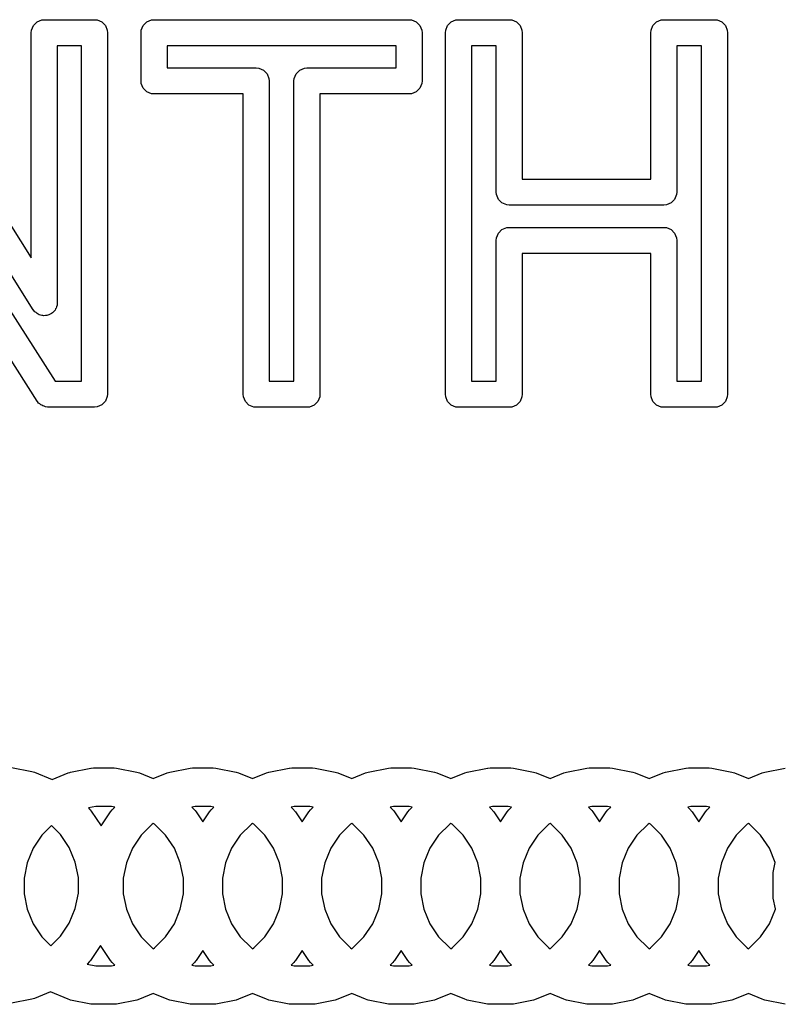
# Model space of a CAD drawing. Extents: x 2.04 to 3.55, y -5.99 to -1.11.
# Tile 6 of 12: x 2.57 to 2.8, y -1.73 to -1.43. Entities that reach past the tile are written whole.
import ezdxf

# ---------------------------------------------------------------- set-up
doc = ezdxf.new("R2010")
doc.units = 0
doc.header["$MEASUREMENT"] = 0
doc.layers.add('BLACK', color=7, linetype='CONTINUOUS')

msp = doc.modelspace()

# ---------------------------------------------------------------- linework, layer by layer
at = {"layer": 'BLACK', "linetype": 'CONTINUOUS'}
for p, q in [((2.57056, -1.43291), (2.57164, -1.43183)), ((2.57164, -1.43183), (2.57306, -1.43124)), ((2.57306, -1.43124), (2.57383, -1.43116)), ((2.57383, -1.43116), (2.58902, -1.43116)), ((2.58902, -1.43116), (2.58979, -1.43124)), ((2.58979, -1.43124), (2.59121, -1.43183)), ((2.59121, -1.43183), (2.5923, -1.43291)), ((2.60376, -1.43291), (2.60484, -1.43183)), ((2.60484, -1.43183), (2.60626, -1.43124)), ((2.60626, -1.43124), (2.60703, -1.43116)), ((2.60703, -1.43116), (2.68418, -1.43116)), ((2.68418, -1.43116), (2.68495, -1.43124)), ((2.68495, -1.43124), (2.68637, -1.43183)), ((2.68637, -1.43183), (2.68745, -1.43291)), ((2.69585, -1.43291), (2.69694, -1.43183)), ((2.69694, -1.43183), (2.69836, -1.43124)), ((2.69836, -1.43124), (2.69912, -1.43116)), ((2.69912, -1.43116), (2.71446, -1.43116)), ((2.71446, -1.43116), (2.71523, -1.43124)), ((2.71523, -1.43124), (2.71665, -1.43183)), ((2.71665, -1.43183), (2.71774, -1.43291)), ((2.75796, -1.43291), (2.75905, -1.43183)), ((2.75905, -1.43183), (2.76046, -1.43124)), ((2.76046, -1.43124), (2.76123, -1.43116)), ((2.76123, -1.43116), (2.77657, -1.43116)), ((2.77657, -1.43116), (2.77734, -1.43124)), ((2.77734, -1.43124), (2.77876, -1.43183)), ((2.77876, -1.43183), (2.77985, -1.43291)), ((2.5255, -1.43299), (2.56989, -1.50318)), ((2.56989, -1.4351), (2.56997, -1.43433)), ((2.56997, -1.43433), (2.57056, -1.43291)), ((2.5923, -1.43291), (2.59289, -1.43433)), ((2.59289, -1.43433), (2.59296, -1.4351)), ((2.60309, -1.4351), (2.60317, -1.43433)), ((2.60317, -1.43433), (2.60376, -1.43291)), ((2.68745, -1.43291), (2.68804, -1.43433)), ((2.68804, -1.43433), (2.68812, -1.4351)), ((2.69519, -1.4351), (2.69526, -1.43433)), ((2.69526, -1.43433), (2.69585, -1.43291)), ((2.71774, -1.43291), (2.71833, -1.43433)), ((2.71833, -1.43433), (2.7184, -1.4351)), ((2.7573, -1.4351), (2.75737, -1.43433)), ((2.75737, -1.43433), (2.75796, -1.43291)), ((2.77985, -1.43291), (2.78044, -1.43433)), ((2.78044, -1.43433), (2.78051, -1.4351)), ((2.56989, -1.50318), (2.56989, -1.4351)), ((2.59296, -1.4351), (2.59296, -1.54436)), ((2.60309, -1.44969), (2.60309, -1.4351)), ((2.68812, -1.4351), (2.68812, -1.44969)), ((2.69519, -1.54443), (2.69519, -1.4351)), ((2.7184, -1.4351), (2.7184, -1.47936)), ((2.7573, -1.47936), (2.7573, -1.4351)), ((2.78051, -1.4351), (2.78051, -1.54443)), ((2.5705, -1.51887), (2.52, -1.43904)), ((2.58509, -1.43904), (2.57777, -1.43904)), ((2.57777, -1.43904), (2.57777, -1.51677)), ((2.58509, -1.54042), (2.58509, -1.43904)), ((2.61097, -1.43904), (2.61097, -1.44575)), ((2.68024, -1.43904), (2.61097, -1.43904)), ((2.68024, -1.44575), (2.68024, -1.43904)), ((2.70306, -1.43904), (2.70306, -1.5405)), ((2.71053, -1.43904), (2.70306, -1.43904)), ((2.71053, -1.4833), (2.71053, -1.43904)), ((2.77264, -1.43904), (2.76517, -1.43904)), ((2.76517, -1.43904), (2.76517, -1.4833)), ((2.77264, -1.5405), (2.77264, -1.43904)), ((2.61097, -1.44575), (2.63794, -1.44575)), ((2.63794, -1.44575), (2.6387, -1.44583)), ((2.6387, -1.44583), (2.64012, -1.44641)), ((2.64012, -1.44641), (2.64121, -1.4475)), ((2.65, -1.4475), (2.65109, -1.44641)), ((2.65109, -1.44641), (2.65251, -1.44583)), ((2.65251, -1.44583), (2.65328, -1.44575)), ((2.65328, -1.44575), (2.68024, -1.44575)), ((2.60317, -1.45046), (2.60309, -1.44969)), ((2.64121, -1.4475), (2.6418, -1.44892)), ((2.6418, -1.44892), (2.64187, -1.44969)), ((2.64187, -1.44969), (2.64187, -1.5405)), ((2.64934, -1.44969), (2.64941, -1.44892)), ((2.64934, -1.5405), (2.64934, -1.44969)), ((2.64941, -1.44892), (2.65, -1.4475)), ((2.68812, -1.44969), (2.68804, -1.45046)), ((2.60376, -1.45188), (2.60317, -1.45046)), ((2.60484, -1.45296), (2.60376, -1.45188)), ((2.68745, -1.45188), (2.68637, -1.45296)), ((2.68804, -1.45046), (2.68745, -1.45188)), ((2.60626, -1.45355), (2.60484, -1.45296)), ((2.60703, -1.45362), (2.60626, -1.45355)), ((2.634, -1.45362), (2.60703, -1.45362)), ((2.634, -1.54443), (2.634, -1.45362)), ((2.68418, -1.45362), (2.65721, -1.45362)), ((2.65721, -1.45362), (2.65721, -1.54443)), ((2.68495, -1.45355), (2.68418, -1.45362)), ((2.68637, -1.45296), (2.68495, -1.45355)), ((2.52677, -1.46182), (2.57711, -1.54042)), ((2.57164, -1.54648), (2.52739, -1.47739)), ((2.7184, -1.47936), (2.7573, -1.47936)), ((2.7106, -1.48407), (2.71053, -1.4833)), ((2.71119, -1.48549), (2.7106, -1.48407)), ((2.71228, -1.48657), (2.71119, -1.48549)), ((2.76451, -1.48549), (2.76342, -1.48657)), ((2.76509, -1.48407), (2.76451, -1.48549)), ((2.76517, -1.4833), (2.76509, -1.48407)), ((2.7137, -1.48716), (2.71228, -1.48657)), ((2.71446, -1.48724), (2.7137, -1.48716)), ((2.76123, -1.48724), (2.71446, -1.48724)), ((2.762, -1.48716), (2.76123, -1.48724)), ((2.76342, -1.48657), (2.762, -1.48716)), ((2.71228, -1.49461), (2.7137, -1.49403)), ((2.7137, -1.49403), (2.71446, -1.49395)), ((2.71446, -1.49395), (2.76123, -1.49395)), ((2.76123, -1.49395), (2.762, -1.49403)), ((2.762, -1.49403), (2.76342, -1.49461)), ((2.71053, -1.49789), (2.7106, -1.49712)), ((2.7106, -1.49712), (2.71119, -1.4957)), ((2.71119, -1.4957), (2.71228, -1.49461)), ((2.76342, -1.49461), (2.76451, -1.4957)), ((2.76451, -1.4957), (2.76509, -1.49712)), ((2.76509, -1.49712), (2.76517, -1.49789)), ((2.71053, -1.5405), (2.71053, -1.49789)), ((2.76517, -1.49789), (2.76517, -1.5405)), ((2.7573, -1.50182), (2.7184, -1.50182)), ((2.7184, -1.50182), (2.7184, -1.54443)), ((2.7573, -1.54443), (2.7573, -1.50182)), ((2.57743, -1.51836), (2.57723, -1.51864)), ((2.57753, -1.51794), (2.57743, -1.51836)), ((2.57769, -1.51753), (2.57753, -1.51794)), ((2.57775, -1.51693), (2.57769, -1.51753)), ((2.57777, -1.51686), (2.57775, -1.51693)), ((2.57777, -1.51677), (2.57776, -1.51683)), ((2.57776, -1.51683), (2.57777, -1.51686)), ((2.57055, -1.51892), (2.5705, -1.51887)), ((2.57056, -1.51895), (2.57055, -1.51892)), ((2.57061, -1.519), (2.57056, -1.51895)), ((2.57098, -1.51948), (2.57061, -1.519)), ((2.57134, -1.51973), (2.57098, -1.51948)), ((2.57164, -1.52004), (2.57134, -1.51973)), ((2.57196, -1.52017), (2.57164, -1.52004)), ((2.57223, -1.52036), (2.57196, -1.52017)), ((2.57266, -1.52046), (2.57223, -1.52036)), ((2.57306, -1.52063), (2.57266, -1.52046)), ((2.5734, -1.52063), (2.57306, -1.52063)), ((2.57373, -1.5207), (2.5734, -1.52063)), ((2.57416, -1.52063), (2.57373, -1.5207)), ((2.5746, -1.52063), (2.57416, -1.52063)), ((2.57491, -1.5205), (2.5746, -1.52063)), ((2.57525, -1.52044), (2.57491, -1.5205)), ((2.57561, -1.52021), (2.57525, -1.52044)), ((2.57602, -1.52004), (2.57561, -1.52021)), ((2.57626, -1.5198), (2.57602, -1.52004)), ((2.57654, -1.51962), (2.57626, -1.5198)), ((2.5768, -1.51926), (2.57654, -1.51962)), ((2.5771, -1.51895), (2.5768, -1.51926)), ((2.57723, -1.51864), (2.5771, -1.51895)), ((2.57711, -1.54042), (2.58509, -1.54042)), ((2.64187, -1.5405), (2.64934, -1.5405)), ((2.70306, -1.5405), (2.71053, -1.5405)), ((2.76517, -1.5405), (2.77264, -1.5405)), ((2.59289, -1.54513), (2.5923, -1.54655)), ((2.59296, -1.54436), (2.59289, -1.54513)), ((2.63407, -1.5452), (2.634, -1.54443)), ((2.65721, -1.54443), (2.65714, -1.5452)), ((2.69526, -1.5452), (2.69519, -1.54443)), ((2.7184, -1.54443), (2.71833, -1.5452)), ((2.75737, -1.5452), (2.7573, -1.54443)), ((2.78051, -1.54443), (2.78044, -1.5452)), ((2.57168, -1.54652), (2.57164, -1.54648)), ((2.57169, -1.54655), (2.57168, -1.54652)), ((2.57173, -1.54659), (2.57169, -1.54655)), ((2.57212, -1.54709), (2.57173, -1.54659)), ((2.57247, -1.54733), (2.57212, -1.54709)), ((2.57277, -1.54763), (2.57247, -1.54733)), ((2.5731, -1.54777), (2.57277, -1.54763)), ((2.57338, -1.54797), (2.5731, -1.54777)), ((2.5738, -1.54806), (2.57338, -1.54797)), ((2.57419, -1.54822), (2.5738, -1.54806)), ((2.59121, -1.54763), (2.58979, -1.54822)), ((2.5923, -1.54655), (2.59121, -1.54763)), ((2.63466, -1.54662), (2.63407, -1.5452)), ((2.63575, -1.54771), (2.63466, -1.54662)), ((2.63717, -1.54829), (2.63575, -1.54771)), ((2.65546, -1.54771), (2.65404, -1.54829)), ((2.65655, -1.54662), (2.65546, -1.54771)), ((2.65714, -1.5452), (2.65655, -1.54662)), ((2.69585, -1.54662), (2.69526, -1.5452)), ((2.69694, -1.54771), (2.69585, -1.54662)), ((2.69836, -1.54829), (2.69694, -1.54771)), ((2.71665, -1.54771), (2.71523, -1.54829)), ((2.71774, -1.54662), (2.71665, -1.54771)), ((2.71833, -1.5452), (2.71774, -1.54662)), ((2.75796, -1.54662), (2.75737, -1.5452)), ((2.75905, -1.54771), (2.75796, -1.54662)), ((2.76046, -1.54829), (2.75905, -1.54771)), ((2.77876, -1.54771), (2.77734, -1.54829)), ((2.77985, -1.54662), (2.77876, -1.54771)), ((2.78044, -1.5452), (2.77985, -1.54662)), ((2.57483, -1.54828), (2.57419, -1.54822)), ((2.57488, -1.5483), (2.57483, -1.54828)), ((2.57491, -1.54829), (2.57488, -1.5483)), ((2.57496, -1.5483), (2.57491, -1.54829)), ((2.58902, -1.5483), (2.57496, -1.5483)), ((2.58979, -1.54822), (2.58902, -1.5483)), ((2.63794, -1.54837), (2.63717, -1.54829)), ((2.65328, -1.54837), (2.63794, -1.54837)), ((2.65404, -1.54829), (2.65328, -1.54837)), ((2.69912, -1.54837), (2.69836, -1.54829)), ((2.71446, -1.54837), (2.69912, -1.54837)), ((2.71523, -1.54829), (2.71446, -1.54837)), ((2.76123, -1.54837), (2.76046, -1.54829)), ((2.77657, -1.54837), (2.76123, -1.54837)), ((2.77734, -1.54829), (2.77657, -1.54837)), ((2.56394, -1.65724), (2.57008, -1.65846)), ((2.58177, -1.65868), (2.58791, -1.65746)), ((2.58791, -1.65746), (2.58799, -1.65745)), ((2.58791, -1.65746), (2.58791, -1.65746)), ((2.58799, -1.65745), (2.58868, -1.65738)), ((2.58868, -1.65738), (2.58868, -1.65738)), ((2.58868, -1.65738), (2.59495, -1.65738)), ((2.59495, -1.65738), (2.59572, -1.65746)), ((2.59572, -1.65746), (2.60186, -1.65868)), ((2.61177, -1.65868), (2.61791, -1.65746)), ((2.61791, -1.65746), (2.61799, -1.65745)), ((2.61791, -1.65746), (2.61791, -1.65746)), ((2.61799, -1.65745), (2.61868, -1.65738)), ((2.61868, -1.65738), (2.61868, -1.65738)), ((2.61868, -1.65738), (2.62495, -1.65738)), ((2.62495, -1.65738), (2.62572, -1.65746)), ((2.62572, -1.65746), (2.63186, -1.65868)), ((2.64177, -1.65868), (2.64791, -1.65746)), ((2.64791, -1.65746), (2.64799, -1.65745)), ((2.64791, -1.65746), (2.64791, -1.65746)), ((2.64799, -1.65745), (2.64868, -1.65738)), ((2.64868, -1.65738), (2.64868, -1.65738)), ((2.64868, -1.65738), (2.65495, -1.65738)), ((2.65495, -1.65738), (2.65572, -1.65746)), ((2.65572, -1.65746), (2.66186, -1.65868)), ((2.67177, -1.65868), (2.67791, -1.65746)), ((2.67791, -1.65746), (2.67799, -1.65745)), ((2.67791, -1.65746), (2.67791, -1.65746)), ((2.67799, -1.65745), (2.67868, -1.65738)), ((2.67868, -1.65738), (2.67868, -1.65738)), ((2.67868, -1.65738), (2.68495, -1.65738)), ((2.68495, -1.65738), (2.68572, -1.65746)), ((2.68572, -1.65746), (2.69186, -1.65868)), ((2.70177, -1.65868), (2.70791, -1.65746)), ((2.70791, -1.65746), (2.70799, -1.65745)), ((2.70791, -1.65746), (2.70791, -1.65746)), ((2.70799, -1.65745), (2.70868, -1.65738)), ((2.70868, -1.65738), (2.70868, -1.65738)), ((2.70868, -1.65738), (2.71495, -1.65738)), ((2.71495, -1.65738), (2.71572, -1.65746)), ((2.71572, -1.65746), (2.72186, -1.65868)), ((2.73177, -1.65868), (2.73791, -1.65746)), ((2.73791, -1.65746), (2.73799, -1.65745)), ((2.73791, -1.65746), (2.73791, -1.65746)), ((2.73799, -1.65745), (2.73868, -1.65738)), ((2.73868, -1.65738), (2.73868, -1.65738)), ((2.73868, -1.65738), (2.74495, -1.65738)), ((2.74495, -1.65738), (2.74572, -1.65746)), ((2.74572, -1.65746), (2.75186, -1.65868)), ((2.76177, -1.65868), (2.76791, -1.65746)), ((2.76791, -1.65746), (2.76799, -1.65745)), ((2.76791, -1.65746), (2.76791, -1.65746)), ((2.76799, -1.65745), (2.76868, -1.65738)), ((2.76868, -1.65738), (2.76868, -1.65738)), ((2.76868, -1.65738), (2.77495, -1.65738)), ((2.77495, -1.65738), (2.77572, -1.65746)), ((2.77572, -1.65746), (2.78186, -1.65868)), ((2.79177, -1.65868), (2.79791, -1.65746)), ((2.57008, -1.65846), (2.57008, -1.65846)), ((2.57008, -1.65846), (2.57082, -1.65868)), ((2.57082, -1.65868), (2.57619, -1.66091)), ((2.57619, -1.66091), (2.58103, -1.6589)), ((2.58103, -1.6589), (2.58154, -1.65875)), ((2.58103, -1.6589), (2.58103, -1.6589)), ((2.58154, -1.65875), (2.58177, -1.65868)), ((2.58177, -1.65868), (2.58177, -1.65868)), ((2.60186, -1.65868), (2.60186, -1.65868)), ((2.60186, -1.65868), (2.6026, -1.6589)), ((2.6026, -1.6589), (2.60681, -1.66065)), ((2.60681, -1.66065), (2.61103, -1.6589)), ((2.61103, -1.6589), (2.61177, -1.65868)), ((2.61103, -1.6589), (2.61103, -1.6589)), ((2.63186, -1.65868), (2.63186, -1.65868)), ((2.63186, -1.65868), (2.6326, -1.6589)), ((2.6326, -1.6589), (2.63681, -1.66065)), ((2.63681, -1.66065), (2.64103, -1.6589)), ((2.64103, -1.6589), (2.64177, -1.65868)), ((2.64103, -1.6589), (2.64103, -1.6589)), ((2.66186, -1.65868), (2.66186, -1.65868)), ((2.66186, -1.65868), (2.6626, -1.6589)), ((2.6626, -1.6589), (2.66681, -1.66065)), ((2.66681, -1.66065), (2.67103, -1.6589)), ((2.67103, -1.6589), (2.67177, -1.65868)), ((2.67103, -1.6589), (2.67103, -1.6589)), ((2.69186, -1.65868), (2.69186, -1.65868)), ((2.69186, -1.65868), (2.6926, -1.6589)), ((2.6926, -1.6589), (2.69681, -1.66065)), ((2.69681, -1.66065), (2.70103, -1.6589)), ((2.70103, -1.6589), (2.70177, -1.65868)), ((2.70103, -1.6589), (2.70103, -1.6589)), ((2.72186, -1.65868), (2.72186, -1.65868)), ((2.72186, -1.65868), (2.7226, -1.6589)), ((2.7226, -1.6589), (2.72681, -1.66065)), ((2.72681, -1.66065), (2.73103, -1.6589)), ((2.73103, -1.6589), (2.73177, -1.65868)), ((2.73103, -1.6589), (2.73103, -1.6589)), ((2.75186, -1.65868), (2.75186, -1.65868)), ((2.75186, -1.65868), (2.7526, -1.6589)), ((2.7526, -1.6589), (2.75681, -1.66065)), ((2.75681, -1.66065), (2.76103, -1.6589)), ((2.76103, -1.6589), (2.76177, -1.65868)), ((2.76103, -1.6589), (2.76103, -1.6589)), ((2.78186, -1.65868), (2.78186, -1.65868)), ((2.78186, -1.65868), (2.7826, -1.6589)), ((2.7826, -1.6589), (2.78681, -1.66065)), ((2.78681, -1.66065), (2.79103, -1.6589)), ((2.79103, -1.6589), (2.79177, -1.65868)), ((2.79103, -1.6589), (2.79103, -1.6589)), ((2.58944, -1.66904), (2.58717, -1.66949)), ((2.58717, -1.66949), (2.58753, -1.66985)), ((2.58753, -1.66985), (2.58753, -1.66985)), ((2.58753, -1.66985), (2.58775, -1.67012)), ((2.58775, -1.67012), (2.58802, -1.67044)), ((2.59419, -1.66904), (2.58944, -1.66904)), ((2.59383, -1.67067), (2.59432, -1.67007)), ((2.59516, -1.66923), (2.59419, -1.66904)), ((2.59432, -1.67007), (2.59516, -1.66923)), ((2.61944, -1.66904), (2.61847, -1.66923)), ((2.61847, -1.66923), (2.61931, -1.67007)), ((2.61931, -1.67007), (2.61931, -1.67007)), ((2.61931, -1.67007), (2.61945, -1.67024)), ((2.62419, -1.66904), (2.61944, -1.66904)), ((2.62383, -1.67067), (2.62432, -1.67007)), ((2.62516, -1.66923), (2.62419, -1.66904)), ((2.62432, -1.67007), (2.62516, -1.66923)), ((2.64944, -1.66904), (2.64847, -1.66923)), ((2.64847, -1.66923), (2.64931, -1.67007)), ((2.64931, -1.67007), (2.64931, -1.67007)), ((2.64931, -1.67007), (2.64945, -1.67024)), ((2.65419, -1.66904), (2.64944, -1.66904)), ((2.65383, -1.67067), (2.65432, -1.67007)), ((2.65516, -1.66923), (2.65419, -1.66904)), ((2.65432, -1.67007), (2.65516, -1.66923)), ((2.67944, -1.66904), (2.67847, -1.66923)), ((2.67847, -1.66923), (2.67931, -1.67007)), ((2.67931, -1.67007), (2.67931, -1.67007)), ((2.67931, -1.67007), (2.67945, -1.67024)), ((2.68419, -1.66904), (2.67944, -1.66904)), ((2.68383, -1.67067), (2.68432, -1.67007)), ((2.68516, -1.66923), (2.68419, -1.66904)), ((2.68432, -1.67007), (2.68516, -1.66923)), ((2.70944, -1.66904), (2.70847, -1.66923)), ((2.70847, -1.66923), (2.70931, -1.67007)), ((2.70931, -1.67007), (2.70931, -1.67007)), ((2.70931, -1.67007), (2.70945, -1.67024)), ((2.71419, -1.66904), (2.70944, -1.66904)), ((2.71383, -1.67067), (2.71432, -1.67007)), ((2.71516, -1.66923), (2.71419, -1.66904)), ((2.71432, -1.67007), (2.71516, -1.66923)), ((2.73944, -1.66904), (2.73847, -1.66923)), ((2.73847, -1.66923), (2.73931, -1.67007)), ((2.73931, -1.67007), (2.73931, -1.67007)), ((2.73931, -1.67007), (2.73945, -1.67024)), ((2.74419, -1.66904), (2.73944, -1.66904)), ((2.74383, -1.67067), (2.74432, -1.67007)), ((2.74516, -1.66923), (2.74419, -1.66904)), ((2.74432, -1.67007), (2.74516, -1.66923)), ((2.76944, -1.66904), (2.76847, -1.66923)), ((2.76847, -1.66923), (2.76931, -1.67007)), ((2.76931, -1.67007), (2.76931, -1.67007)), ((2.76931, -1.67007), (2.76945, -1.67024)), ((2.77419, -1.66904), (2.76944, -1.66904)), ((2.77383, -1.67067), (2.77432, -1.67007)), ((2.77516, -1.66923), (2.77419, -1.66904)), ((2.77432, -1.67007), (2.77516, -1.66923)), ((2.58802, -1.67044), (2.58802, -1.67044)), ((2.58802, -1.67044), (2.591, -1.6749)), ((2.591, -1.6749), (2.59383, -1.67067)), ((2.61945, -1.67024), (2.6198, -1.67067)), ((2.6198, -1.67067), (2.6198, -1.67067)), ((2.6198, -1.67067), (2.62181, -1.67368)), ((2.62181, -1.67368), (2.62383, -1.67067)), ((2.64945, -1.67024), (2.6498, -1.67067)), ((2.6498, -1.67067), (2.6498, -1.67067)), ((2.6498, -1.67067), (2.65181, -1.67368)), ((2.65181, -1.67368), (2.65383, -1.67067)), ((2.67945, -1.67024), (2.6798, -1.67067)), ((2.6798, -1.67067), (2.6798, -1.67067)), ((2.6798, -1.67067), (2.68181, -1.67368)), ((2.68181, -1.67368), (2.68383, -1.67067)), ((2.70945, -1.67024), (2.7098, -1.67067)), ((2.7098, -1.67067), (2.7098, -1.67067)), ((2.7098, -1.67067), (2.71181, -1.67368)), ((2.71181, -1.67368), (2.71383, -1.67067)), ((2.73945, -1.67024), (2.7398, -1.67067)), ((2.7398, -1.67067), (2.7398, -1.67067)), ((2.7398, -1.67067), (2.74181, -1.67368)), ((2.74181, -1.67368), (2.74383, -1.67067)), ((2.76945, -1.67024), (2.7698, -1.67067)), ((2.7698, -1.67067), (2.7698, -1.67067)), ((2.7698, -1.67067), (2.77181, -1.67368)), ((2.77181, -1.67368), (2.77383, -1.67067)), ((2.57603, -1.67484), (2.5731, -1.67777)), ((2.57875, -1.67755), (2.57603, -1.67484)), ((2.60646, -1.67442), (2.6031, -1.67777)), ((2.60681, -1.67418), (2.60646, -1.67442)), ((2.60717, -1.67442), (2.60681, -1.67418)), ((2.61053, -1.67777), (2.60717, -1.67442)), ((2.63646, -1.67442), (2.6331, -1.67777)), ((2.63681, -1.67418), (2.63646, -1.67442)), ((2.63717, -1.67442), (2.63681, -1.67418)), ((2.64053, -1.67777), (2.63717, -1.67442)), ((2.66646, -1.67442), (2.6631, -1.67777)), ((2.66681, -1.67418), (2.66646, -1.67442)), ((2.66717, -1.67442), (2.66681, -1.67418)), ((2.67053, -1.67777), (2.66717, -1.67442)), ((2.69646, -1.67442), (2.6931, -1.67777)), ((2.69681, -1.67418), (2.69646, -1.67442)), ((2.69717, -1.67442), (2.69681, -1.67418)), ((2.70053, -1.67777), (2.69717, -1.67442)), ((2.72646, -1.67442), (2.7231, -1.67777)), ((2.72681, -1.67418), (2.72646, -1.67442)), ((2.72717, -1.67442), (2.72681, -1.67418)), ((2.73053, -1.67777), (2.72717, -1.67442)), ((2.75646, -1.67442), (2.7531, -1.67777)), ((2.75681, -1.67418), (2.75646, -1.67442)), ((2.75717, -1.67442), (2.75681, -1.67418)), ((2.76053, -1.67777), (2.75717, -1.67442)), ((2.78646, -1.67442), (2.7831, -1.67777)), ((2.78681, -1.67418), (2.78646, -1.67442)), ((2.78717, -1.67442), (2.78681, -1.67418)), ((2.79053, -1.67777), (2.78717, -1.67442)), ((2.5731, -1.67777), (2.57046, -1.68172)), ((2.58139, -1.6815), (2.57875, -1.67755)), ((2.6031, -1.67777), (2.60046, -1.68172)), ((2.61317, -1.68172), (2.61053, -1.67777)), ((2.6331, -1.67777), (2.63046, -1.68172)), ((2.64317, -1.68172), (2.64053, -1.67777)), ((2.6631, -1.67777), (2.66046, -1.68172)), ((2.67317, -1.68172), (2.67053, -1.67777)), ((2.6931, -1.67777), (2.69046, -1.68172)), ((2.70317, -1.68172), (2.70053, -1.67777)), ((2.7231, -1.67777), (2.72046, -1.68172)), ((2.73317, -1.68172), (2.73053, -1.67777)), ((2.7531, -1.67777), (2.75046, -1.68172)), ((2.76317, -1.68172), (2.76053, -1.67777)), ((2.7831, -1.67777), (2.78046, -1.68172)), ((2.79317, -1.68172), (2.79053, -1.67777)), ((2.57046, -1.68172), (2.56865, -1.68611)), ((2.5832, -1.68588), (2.58139, -1.6815)), ((2.60046, -1.68172), (2.59865, -1.68611)), ((2.61498, -1.68611), (2.61317, -1.68172)), ((2.63046, -1.68172), (2.62865, -1.68611)), ((2.64498, -1.68611), (2.64317, -1.68172)), ((2.66046, -1.68172), (2.65865, -1.68611)), ((2.67498, -1.68611), (2.67317, -1.68172)), ((2.69046, -1.68172), (2.68865, -1.68611)), ((2.70498, -1.68611), (2.70317, -1.68172)), ((2.72046, -1.68172), (2.71865, -1.68611)), ((2.73498, -1.68611), (2.73317, -1.68172)), ((2.75046, -1.68172), (2.74865, -1.68611)), ((2.76498, -1.68611), (2.76317, -1.68172)), ((2.78046, -1.68172), (2.77865, -1.68611)), ((2.79495, -1.68603), (2.79317, -1.68172)), ((2.56865, -1.68611), (2.56772, -1.69076)), ((2.58413, -1.69054), (2.5832, -1.68588)), ((2.59865, -1.68611), (2.59772, -1.69076)), ((2.61591, -1.69076), (2.61498, -1.68611)), ((2.62865, -1.68611), (2.62772, -1.69076)), ((2.64591, -1.69076), (2.64498, -1.68611)), ((2.65865, -1.68611), (2.65772, -1.69076)), ((2.67591, -1.69076), (2.67498, -1.68611)), ((2.68865, -1.68611), (2.68772, -1.69076)), ((2.70591, -1.69076), (2.70498, -1.68611)), ((2.71865, -1.68611), (2.71772, -1.69076)), ((2.73591, -1.69076), (2.73498, -1.68611)), ((2.74865, -1.68611), (2.74772, -1.69076)), ((2.76591, -1.69076), (2.76498, -1.68611)), ((2.77865, -1.68611), (2.77772, -1.69076)), ((2.79436, -1.68901), (2.79495, -1.68603)), ((2.56772, -1.69076), (2.56772, -1.69551)), ((2.58413, -1.69529), (2.58413, -1.69054)), ((2.59772, -1.69076), (2.59772, -1.69551)), ((2.61591, -1.69551), (2.61591, -1.69076)), ((2.62772, -1.69076), (2.62772, -1.69551)), ((2.64591, -1.69551), (2.64591, -1.69076)), ((2.65772, -1.69076), (2.65772, -1.69551)), ((2.67591, -1.69551), (2.67591, -1.69076)), ((2.68772, -1.69076), (2.68772, -1.69551)), ((2.70591, -1.69551), (2.70591, -1.69076)), ((2.71772, -1.69076), (2.71772, -1.69551)), ((2.73591, -1.69551), (2.73591, -1.69076)), ((2.74772, -1.69076), (2.74772, -1.69551)), ((2.76591, -1.69551), (2.76591, -1.69076)), ((2.77772, -1.69076), (2.77772, -1.69551)), ((2.79428, -1.68978), (2.79436, -1.68901)), ((2.79428, -1.69015), (2.79428, -1.68978)), ((2.79428, -1.69605), (2.79428, -1.69015)), ((2.79436, -1.68901), (2.79436, -1.68901)), ((2.56772, -1.69551), (2.56865, -1.70016)), ((2.5832, -1.69994), (2.58413, -1.69529)), ((2.59772, -1.69551), (2.59865, -1.70016)), ((2.61498, -1.70016), (2.61591, -1.69551)), ((2.62772, -1.69551), (2.62865, -1.70016)), ((2.64498, -1.70016), (2.64591, -1.69551)), ((2.65772, -1.69551), (2.65865, -1.70016)), ((2.67498, -1.70016), (2.67591, -1.69551)), ((2.68772, -1.69551), (2.68865, -1.70016)), ((2.70498, -1.70016), (2.70591, -1.69551)), ((2.71772, -1.69551), (2.71865, -1.70016)), ((2.73498, -1.70016), (2.73591, -1.69551)), ((2.74772, -1.69551), (2.74865, -1.70016)), ((2.76498, -1.70016), (2.76591, -1.69551)), ((2.77772, -1.69551), (2.77865, -1.70016)), ((2.79436, -1.69681), (2.79428, -1.69605)), ((2.795, -1.70006), (2.79436, -1.69681)), ((2.58139, -1.70433), (2.5832, -1.69994)), ((2.56865, -1.70016), (2.57046, -1.70455)), ((2.59865, -1.70016), (2.60046, -1.70455)), ((2.61317, -1.70455), (2.61498, -1.70016)), ((2.62865, -1.70016), (2.63046, -1.70455)), ((2.64317, -1.70455), (2.64498, -1.70016)), ((2.65865, -1.70016), (2.66046, -1.70455)), ((2.67317, -1.70455), (2.67498, -1.70016)), ((2.68865, -1.70016), (2.69046, -1.70455)), ((2.70317, -1.70455), (2.70498, -1.70016)), ((2.71865, -1.70016), (2.72046, -1.70455)), ((2.73317, -1.70455), (2.73498, -1.70016)), ((2.74865, -1.70016), (2.75046, -1.70455)), ((2.76317, -1.70455), (2.76498, -1.70016)), ((2.77865, -1.70016), (2.78046, -1.70455)), ((2.79317, -1.70455), (2.79498, -1.70016)), ((2.79498, -1.70016), (2.795, -1.70006)), ((2.57046, -1.70455), (2.5731, -1.70849)), ((2.57875, -1.70827), (2.58139, -1.70433)), ((2.60046, -1.70455), (2.6031, -1.70849)), ((2.61053, -1.70849), (2.61317, -1.70455)), ((2.63046, -1.70455), (2.6331, -1.70849)), ((2.64053, -1.70849), (2.64317, -1.70455)), ((2.66046, -1.70455), (2.6631, -1.70849)), ((2.67053, -1.70849), (2.67317, -1.70455)), ((2.69046, -1.70455), (2.6931, -1.70849)), ((2.70053, -1.70849), (2.70317, -1.70455)), ((2.72046, -1.70455), (2.7231, -1.70849)), ((2.73053, -1.70849), (2.73317, -1.70455)), ((2.75046, -1.70455), (2.7531, -1.70849)), ((2.76053, -1.70849), (2.76317, -1.70455)), ((2.78046, -1.70455), (2.7831, -1.70849)), ((2.79053, -1.70849), (2.79317, -1.70455)), ((2.5731, -1.70849), (2.57581, -1.71121)), ((2.57581, -1.71121), (2.57875, -1.70827)), ((2.6031, -1.70849), (2.60646, -1.71185)), ((2.60717, -1.71185), (2.61053, -1.70849)), ((2.6331, -1.70849), (2.63646, -1.71185)), ((2.63717, -1.71185), (2.64053, -1.70849)), ((2.6631, -1.70849), (2.66646, -1.71185)), ((2.66717, -1.71185), (2.67053, -1.70849)), ((2.6931, -1.70849), (2.69646, -1.71185)), ((2.69717, -1.71185), (2.70053, -1.70849)), ((2.7231, -1.70849), (2.72646, -1.71185)), ((2.72717, -1.71185), (2.73053, -1.70849)), ((2.7531, -1.70849), (2.75646, -1.71185)), ((2.75717, -1.71185), (2.76053, -1.70849)), ((2.7831, -1.70849), (2.78646, -1.71185)), ((2.78717, -1.71185), (2.79053, -1.70849)), ((2.59085, -1.71114), (2.58802, -1.71538)), ((2.59383, -1.7156), (2.59085, -1.71114)), ((2.60646, -1.71185), (2.60681, -1.71209)), ((2.60681, -1.71209), (2.60717, -1.71185)), ((2.63646, -1.71185), (2.63681, -1.71209)), ((2.63681, -1.71209), (2.63717, -1.71185)), ((2.66646, -1.71185), (2.66681, -1.71209)), ((2.66681, -1.71209), (2.66717, -1.71185)), ((2.69646, -1.71185), (2.69681, -1.71209)), ((2.69681, -1.71209), (2.69717, -1.71185)), ((2.72646, -1.71185), (2.72681, -1.71209)), ((2.72681, -1.71209), (2.72717, -1.71185)), ((2.75646, -1.71185), (2.75681, -1.71209)), ((2.75681, -1.71209), (2.75717, -1.71185)), ((2.78646, -1.71185), (2.78681, -1.71209)), ((2.78681, -1.71209), (2.78717, -1.71185)), ((2.62181, -1.71259), (2.6198, -1.7156)), ((2.62383, -1.7156), (2.62181, -1.71259)), ((2.65181, -1.71259), (2.6498, -1.7156)), ((2.65383, -1.7156), (2.65181, -1.71259)), ((2.68181, -1.71259), (2.6798, -1.7156)), ((2.68383, -1.7156), (2.68181, -1.71259)), ((2.71181, -1.71259), (2.7098, -1.7156)), ((2.71383, -1.7156), (2.71181, -1.71259)), ((2.74181, -1.71259), (2.7398, -1.7156)), ((2.74383, -1.7156), (2.74181, -1.71259)), ((2.77181, -1.71259), (2.7698, -1.7156)), ((2.77383, -1.7156), (2.77181, -1.71259)), ((2.58753, -1.71598), (2.5868, -1.7167)), ((2.5868, -1.7167), (2.58944, -1.71723)), ((2.58781, -1.71563), (2.58753, -1.71598)), ((2.58753, -1.71598), (2.58753, -1.71598)), ((2.58802, -1.71538), (2.58781, -1.71563)), ((2.58802, -1.71538), (2.58802, -1.71538)), ((2.58944, -1.71723), (2.59419, -1.71723)), ((2.59432, -1.7162), (2.59383, -1.7156)), ((2.59419, -1.71723), (2.59516, -1.71704)), ((2.59516, -1.71704), (2.59432, -1.7162)), ((2.61931, -1.7162), (2.61847, -1.71704)), ((2.61847, -1.71704), (2.61944, -1.71723)), ((2.61958, -1.71587), (2.61931, -1.7162)), ((2.61931, -1.7162), (2.61931, -1.7162)), ((2.61944, -1.71723), (2.62419, -1.71723)), ((2.6198, -1.7156), (2.61958, -1.71587)), ((2.6198, -1.7156), (2.6198, -1.7156)), ((2.62432, -1.7162), (2.62383, -1.7156)), ((2.62419, -1.71723), (2.62516, -1.71704)), ((2.62516, -1.71704), (2.62432, -1.7162)), ((2.64931, -1.7162), (2.64847, -1.71704)), ((2.64847, -1.71704), (2.64944, -1.71723)), ((2.64958, -1.71587), (2.64931, -1.7162)), ((2.64931, -1.7162), (2.64931, -1.7162)), ((2.64944, -1.71723), (2.65419, -1.71723)), ((2.6498, -1.7156), (2.64958, -1.71587)), ((2.6498, -1.7156), (2.6498, -1.7156)), ((2.65432, -1.7162), (2.65383, -1.7156)), ((2.65419, -1.71723), (2.65516, -1.71704)), ((2.65516, -1.71704), (2.65432, -1.7162)), ((2.67931, -1.7162), (2.67847, -1.71704)), ((2.67847, -1.71704), (2.67944, -1.71723)), ((2.67958, -1.71587), (2.67931, -1.7162)), ((2.67931, -1.7162), (2.67931, -1.7162)), ((2.67944, -1.71723), (2.68419, -1.71723)), ((2.6798, -1.7156), (2.67958, -1.71587)), ((2.6798, -1.7156), (2.6798, -1.7156)), ((2.68432, -1.7162), (2.68383, -1.7156)), ((2.68419, -1.71723), (2.68516, -1.71704)), ((2.68516, -1.71704), (2.68432, -1.7162)), ((2.70931, -1.7162), (2.70847, -1.71704)), ((2.70847, -1.71704), (2.70944, -1.71723)), ((2.70958, -1.71587), (2.70931, -1.7162)), ((2.70931, -1.7162), (2.70931, -1.7162)), ((2.70944, -1.71723), (2.71419, -1.71723)), ((2.7098, -1.7156), (2.70958, -1.71587)), ((2.7098, -1.7156), (2.7098, -1.7156)), ((2.71432, -1.7162), (2.71383, -1.7156)), ((2.71419, -1.71723), (2.71516, -1.71704)), ((2.71516, -1.71704), (2.71432, -1.7162)), ((2.73931, -1.7162), (2.73847, -1.71704)), ((2.73847, -1.71704), (2.73944, -1.71723)), ((2.73958, -1.71587), (2.73931, -1.7162)), ((2.73931, -1.7162), (2.73931, -1.7162)), ((2.73944, -1.71723), (2.74419, -1.71723)), ((2.7398, -1.7156), (2.73958, -1.71587)), ((2.7398, -1.7156), (2.7398, -1.7156)), ((2.74432, -1.7162), (2.74383, -1.7156)), ((2.74419, -1.71723), (2.74516, -1.71704)), ((2.74516, -1.71704), (2.74432, -1.7162)), ((2.76931, -1.7162), (2.76847, -1.71704)), ((2.76847, -1.71704), (2.76944, -1.71723)), ((2.76958, -1.71587), (2.76931, -1.7162)), ((2.76931, -1.7162), (2.76931, -1.7162)), ((2.76944, -1.71723), (2.77419, -1.71723)), ((2.7698, -1.7156), (2.76958, -1.71587)), ((2.7698, -1.7156), (2.7698, -1.7156)), ((2.77432, -1.7162), (2.77383, -1.7156)), ((2.77419, -1.71723), (2.77516, -1.71704)), ((2.77516, -1.71704), (2.77432, -1.7162)), ((2.57566, -1.72514), (2.57082, -1.72714)), ((2.58103, -1.72736), (2.57566, -1.72514)), ((2.60681, -1.72562), (2.6026, -1.72736)), ((2.61103, -1.72736), (2.60681, -1.72562)), ((2.63681, -1.72562), (2.6326, -1.72736)), ((2.64103, -1.72736), (2.63681, -1.72562)), ((2.66681, -1.72562), (2.6626, -1.72736)), ((2.67103, -1.72736), (2.66681, -1.72562)), ((2.69681, -1.72562), (2.6926, -1.72736)), ((2.70103, -1.72736), (2.69681, -1.72562)), ((2.72681, -1.72562), (2.7226, -1.72736)), ((2.73103, -1.72736), (2.72681, -1.72562)), ((2.75681, -1.72562), (2.7526, -1.72736)), ((2.76103, -1.72736), (2.75681, -1.72562)), ((2.78681, -1.72562), (2.7826, -1.72736)), ((2.79103, -1.72736), (2.78681, -1.72562)), ((2.57008, -1.72737), (2.56394, -1.72859)), ((2.57082, -1.72714), (2.57008, -1.72737)), ((2.57008, -1.72737), (2.57008, -1.72737)), ((2.58152, -1.72751), (2.58103, -1.72736)), ((2.58103, -1.72736), (2.58103, -1.72736)), ((2.58177, -1.72759), (2.58152, -1.72751)), ((2.58791, -1.72881), (2.58177, -1.72759)), ((2.58177, -1.72759), (2.58177, -1.72759)), ((2.58799, -1.72882), (2.58791, -1.72881)), ((2.58791, -1.72881), (2.58791, -1.72881)), ((2.58868, -1.72889), (2.58799, -1.72882)), ((2.59495, -1.72889), (2.58868, -1.72889)), ((2.58868, -1.72889), (2.58868, -1.72889)), ((2.59572, -1.72881), (2.59495, -1.72889)), ((2.60186, -1.72759), (2.59572, -1.72881)), ((2.6026, -1.72736), (2.60186, -1.72759)), ((2.60186, -1.72759), (2.60186, -1.72759)), ((2.61152, -1.72751), (2.61103, -1.72736)), ((2.61103, -1.72736), (2.61103, -1.72736)), ((2.61177, -1.72759), (2.61152, -1.72751)), ((2.61791, -1.72881), (2.61177, -1.72759)), ((2.61177, -1.72759), (2.61177, -1.72759)), ((2.61799, -1.72882), (2.61791, -1.72881)), ((2.61791, -1.72881), (2.61791, -1.72881)), ((2.61868, -1.72889), (2.61799, -1.72882)), ((2.62495, -1.72889), (2.61868, -1.72889)), ((2.61868, -1.72889), (2.61868, -1.72889)), ((2.62572, -1.72881), (2.62495, -1.72889)), ((2.63186, -1.72759), (2.62572, -1.72881)), ((2.6326, -1.72736), (2.63186, -1.72759)), ((2.63186, -1.72759), (2.63186, -1.72759)), ((2.64152, -1.72751), (2.64103, -1.72736)), ((2.64103, -1.72736), (2.64103, -1.72736)), ((2.64177, -1.72759), (2.64152, -1.72751)), ((2.64791, -1.72881), (2.64177, -1.72759)), ((2.64177, -1.72759), (2.64177, -1.72759)), ((2.64799, -1.72882), (2.64791, -1.72881)), ((2.64791, -1.72881), (2.64791, -1.72881)), ((2.64868, -1.72889), (2.64799, -1.72882)), ((2.65495, -1.72889), (2.64868, -1.72889)), ((2.64868, -1.72889), (2.64868, -1.72889)), ((2.65572, -1.72881), (2.65495, -1.72889)), ((2.66186, -1.72759), (2.65572, -1.72881)), ((2.6626, -1.72736), (2.66186, -1.72759)), ((2.66186, -1.72759), (2.66186, -1.72759)), ((2.67152, -1.72751), (2.67103, -1.72736)), ((2.67103, -1.72736), (2.67103, -1.72736)), ((2.67177, -1.72759), (2.67152, -1.72751)), ((2.67791, -1.72881), (2.67177, -1.72759)), ((2.67177, -1.72759), (2.67177, -1.72759)), ((2.67799, -1.72882), (2.67791, -1.72881)), ((2.67791, -1.72881), (2.67791, -1.72881)), ((2.67868, -1.72889), (2.67799, -1.72882)), ((2.68495, -1.72889), (2.67868, -1.72889)), ((2.67868, -1.72889), (2.67868, -1.72889)), ((2.68572, -1.72881), (2.68495, -1.72889)), ((2.69186, -1.72759), (2.68572, -1.72881)), ((2.6926, -1.72736), (2.69186, -1.72759)), ((2.69186, -1.72759), (2.69186, -1.72759)), ((2.70152, -1.72751), (2.70103, -1.72736)), ((2.70103, -1.72736), (2.70103, -1.72736)), ((2.70177, -1.72759), (2.70152, -1.72751)), ((2.70791, -1.72881), (2.70177, -1.72759)), ((2.70177, -1.72759), (2.70177, -1.72759)), ((2.70799, -1.72882), (2.70791, -1.72881)), ((2.70791, -1.72881), (2.70791, -1.72881)), ((2.70868, -1.72889), (2.70799, -1.72882)), ((2.71495, -1.72889), (2.70868, -1.72889)), ((2.70868, -1.72889), (2.70868, -1.72889)), ((2.71572, -1.72881), (2.71495, -1.72889)), ((2.72186, -1.72759), (2.71572, -1.72881)), ((2.7226, -1.72736), (2.72186, -1.72759)), ((2.72186, -1.72759), (2.72186, -1.72759)), ((2.73152, -1.72751), (2.73103, -1.72736)), ((2.73103, -1.72736), (2.73103, -1.72736)), ((2.73177, -1.72759), (2.73152, -1.72751)), ((2.73791, -1.72881), (2.73177, -1.72759)), ((2.73177, -1.72759), (2.73177, -1.72759)), ((2.73799, -1.72882), (2.73791, -1.72881)), ((2.73791, -1.72881), (2.73791, -1.72881)), ((2.73868, -1.72889), (2.73799, -1.72882)), ((2.74495, -1.72889), (2.73868, -1.72889)), ((2.73868, -1.72889), (2.73868, -1.72889)), ((2.74572, -1.72881), (2.74495, -1.72889)), ((2.75186, -1.72759), (2.74572, -1.72881)), ((2.7526, -1.72736), (2.75186, -1.72759)), ((2.75186, -1.72759), (2.75186, -1.72759)), ((2.76152, -1.72751), (2.76103, -1.72736)), ((2.76103, -1.72736), (2.76103, -1.72736)), ((2.76177, -1.72759), (2.76152, -1.72751)), ((2.76791, -1.72881), (2.76177, -1.72759)), ((2.76177, -1.72759), (2.76177, -1.72759)), ((2.76799, -1.72882), (2.76791, -1.72881)), ((2.76791, -1.72881), (2.76791, -1.72881)), ((2.76868, -1.72889), (2.76799, -1.72882)), ((2.77495, -1.72889), (2.76868, -1.72889)), ((2.76868, -1.72889), (2.76868, -1.72889)), ((2.77572, -1.72881), (2.77495, -1.72889)), ((2.78186, -1.72759), (2.77572, -1.72881)), ((2.7826, -1.72736), (2.78186, -1.72759)), ((2.78186, -1.72759), (2.78186, -1.72759)), ((2.79152, -1.72751), (2.79103, -1.72736)), ((2.79103, -1.72736), (2.79103, -1.72736)), ((2.79177, -1.72759), (2.79152, -1.72751)), ((2.79791, -1.72881), (2.79177, -1.72759)), ((2.79177, -1.72759), (2.79177, -1.72759))]:
    msp.add_line(p, q, dxfattribs=at)

doc.saveas('drawing.dxf')
